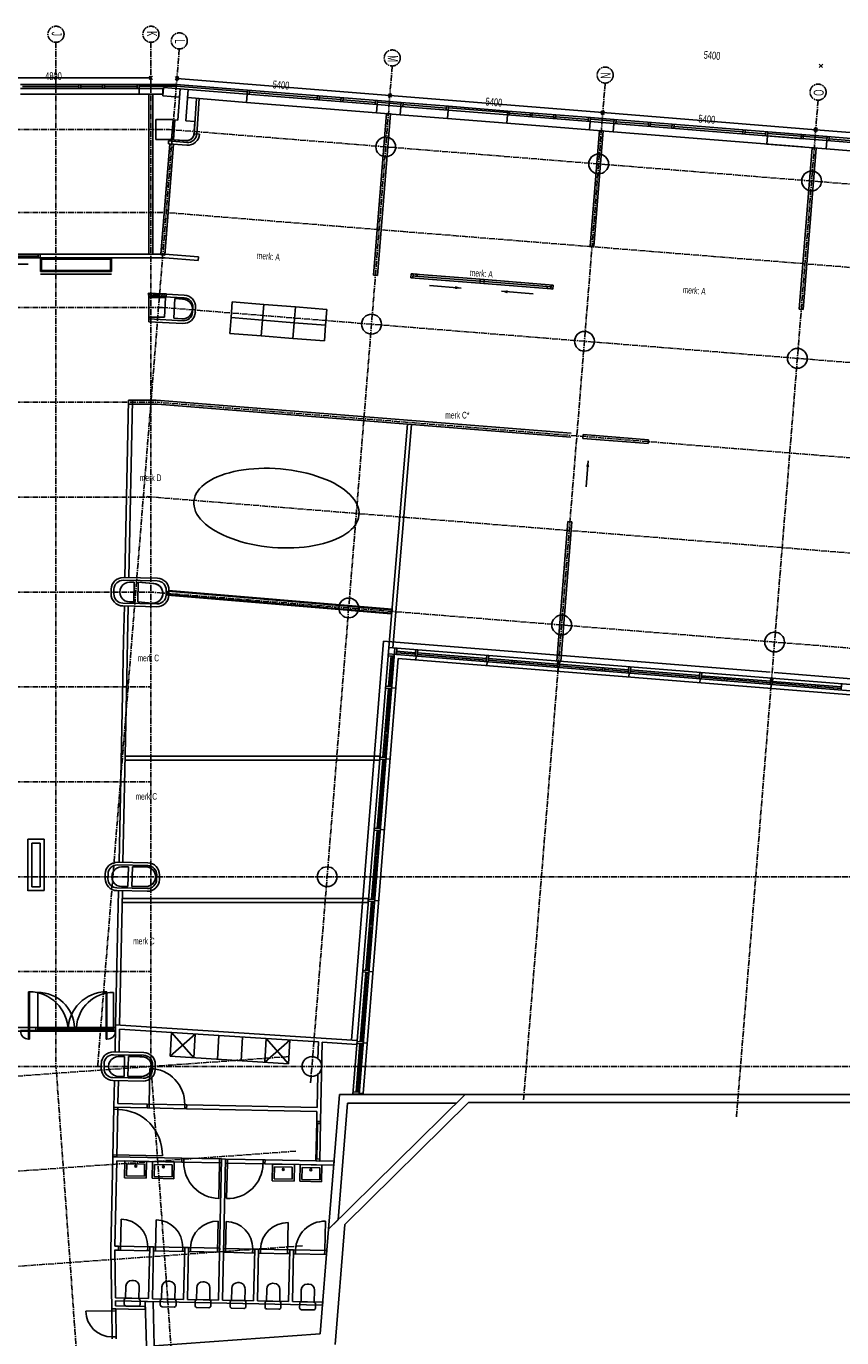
# Model space of a CAD drawing. Header units: millimetres. Extents: x -1696 to 67346, y -51443 to 2612.
# Tile 3 of 4: x 18448 to 39063, y -30562 to 2612. Entities that reach past the tile are written whole.
import ezdxf
from ezdxf.enums import TextEntityAlignment as Align

# ---------------------------------------------------------------- set-up
doc = ezdxf.new("R2010")
doc.units = ezdxf.units.MM
doc.header["$LTSCALE"] = 200
doc.header["$MEASUREMENT"] = 0
doc.linetypes.add('CENTER2', pattern=[1.125, 0.75, -0.125, 0.125, -0.125])
doc.layers.add('bouwkundig', color=8, linetype='CONTINUOUS')
doc.layers.add('stramien', color=1, linetype='CENTER2')
doc.styles.get("Standard").update_dxf_attribs({"font": 'txt', "width": 0.6})

# ---------------------------------------------------------------- blocks, each defined once
blk = doc.blocks.new('A$C08F26B49')
at = {"layer": 'stramien'}
for p, q in [((20895.9, 53649.2), (20895.9, 27742.8)), ((24013, 53480.9), (21947.9, 27742.8)), ((23295.9, 53649.2), (23295.9, 27742.8)), ((23253.4, 52706.8), (23338.3, 52791.6)), ((23253.4, 52791.6), (23338.3, 52706.8)), ((23999.1, 52773.6), (23907.2, 52696.5)), ((23991.7, 52689.1), (23914.6, 52781)), ((29395.7, 53049), (27330.6, 27311)), ((34778.4, 52617.1), (32713.3, 26879.1)), ((29289.9, 52264.6), (29381.8, 52341.8)), ((29381.8, 52341.5), (29289.9, 52264.4)), ((29297.3, 52349.2), (29374.4, 52257.2)), ((29374.4, 52257), (29297.3, 52348.9)), ((40161.1, 52185.3), (38096, 26447.2)), ((34672.6, 51832.5), (34764.5, 51909.6)), ((34764.5, 51909.4), (34672.6, 51832.2)), ((34680, 51917), (34757.1, 51825.1)), ((34757.1, 51824.8), (34680, 51916.8)), ((498.3, 51442.8), (23764.5, 51442.8)), ((68712.3, 47836.4), (23764.5, 51442.8)), ((40055.3, 51400.4), (40147.2, 51477.5)), ((40147.2, 51477.2), (40055.3, 51400.1)), ((40062.7, 51484.9), (40139.8, 51393)), ((40139.8, 51392.7), (40062.7, 51484.6)), ((498.3, 49342.8), (23680.4, 49342.8)), ((68544.4, 45743.1), (23680.4, 49342.8)), ((498.3, 46942.8), (23584.3, 46942.8)), ((68352.4, 43350.8), (23584.2, 46942.8)), ((498.3, 44542.8), (23476.7, 44542.8)), ((68160.4, 40957.6), (23476.7, 44542.8)), ((498.3, 42142.8), (23295.9, 42142.8)), ((67968.4, 38564.4), (23200.2, 42156.4)), ((498.3, 39742.8), (23295.9, 39742.8)), ((67776.6, 36173.9), (23295.9, 39742.8)), ((498.3, 37342.8), (23295.9, 37342.8)), ((498.3, 34942.8), (23295.9, 34942.8)), ((498.3, 32542.8), (68765.7, 32542.8)), ((498.3, 30142.8), (23295.9, 30142.8)), ((26786.9, 27993.4), (1377.8, 26170)), ((498.3, 27742.8), (68380.5, 27742.8)), ((22462, 5917.7), (20895.9, 27742.8)), ((24792.2, 6890.4), (23295.9, 27742.8)), ((26958.7, 25599.5), (1535.3, 23775.1)), ((27130.4, 23205.7), (1692.8, 21380.3))]:
    blk.add_line(p, q, dxfattribs=at)
at = {"layer": 'stramien', "linetype": 'Continuous'}
for p, q in [((23295.9, 52749.2), (18495.9, 52749.2)), ((23953.2, 52735.1), (29335.9, 52303.2)), ((29335.9, 52302.9), (34718.6, 51871.1)), ((34718.5, 51870.8), (40101.2, 51438.9)), ((40101.2, 51438.7), (45483.9, 51006.8))]:
    blk.add_line(p, q, dxfattribs=at)
at = {"layer": 'stramien'}
for centre in [(20895.9, 53852.2), (23295.9, 53852.2), (24013, 53684), (29395.7, 53252.1), (34778.4, 52820.2), (40161.1, 52388.3)]:
    blk.add_circle(centre, 203, dxfattribs=at)
at = {"layer": 'stramien', "width": 0.6}
for s, p in [('J', (20788.6, 53862.1)), ('K', (23193.9, 53863.5)), ('L', (23901.8, 53670.2)), ('M', (29284.5, 53238.3)), ('N', (34667.2, 52806.4)), ('O', (40049.9, 52374.5))]:
    blk.add_text(s, height=254, rotation=270, dxfattribs=at).set_placement(p, align=Align.CENTER)
blk.add_text('4800', height=197.56, dxfattribs=at).set_placement((20621.8, 52891.2), align=Align.TOP_LEFT)
for p in [(26382.7, 52682.6), (31765.3, 52250.5), (37148, 51818.3)]:
    blk.add_text('5400', height=197.56, rotation=355.41273, dxfattribs=at).set_placement(p, align=Align.TOP_LEFT)

msp = doc.modelspace()

# ---------------------------------------------------------------- linework, layer by layer
at = {"layer": 'bouwkundig'}
for p, q in [((38489, 1572), (38581, 1649)), ((38581, 1649), (38489, 1572)), ((38496, 1657), (38574, 1565)), ((38573, 1565), (38496, 1657)), ((21300, 1140), (18300, 1140)), ((21300, 1040), (18300, 1040)), ((18350, 1090), (19775, 1090)), ((19775, 1140), (19775, 1040)), ((19825, 1140), (19825, 1040)), ((19825, 1090), (20375, 1090)), ((20375, 1140), (20375, 1040)), ((20425, 1140), (20425, 1040)), ((20425, 1090), (21250, 1090)), ((21250, 1140), (21250, 1040)), ((21300, 1140), (21300, 1100)), ((21300, 1140), (22239, 1140)), ((21300, 1140), (21300, 1040)), ((21300, 1100), (22238, 1100)), ((21300, 1040), (21900, 1040)), ((21300, 890), (21300, 1040)), ((21914, 1066), (21897, 856)), ((21900, 1040), (21900, 890)), ((22337, 1032), (21914, 1066)), ((24036, 956), (22238, 1100)), ((22239, 1140), (24039, 996)), ((22283, 235), (22337, 1032)), ((22337, 1032), (22283, 235)), ((22337, 1032), (22323, 822)), ((22537, 1016), (22337, 1032)), ((22537, 1016), (22337, 1032)), ((22482, 219), (22537, 1016)), ((22482, 219), (22537, 1016)), ((22537, 1016), (22522, 806)), ((24031, 896), (22537, 1016)), ((24039, 996), (24031, 896)), ((24039, 996), (24036, 956)), ((27329, 732), (24039, 996)), ((21300, 890), (18300, 890)), ((21900, 890), (21300, 890)), ((21550, 890), (21550, -3150)), ((21650, 890), (21550, 890)), ((21550, -3150), (21550, 890)), ((21550, 890), (21650, 890)), ((21650, 890), (21650, -3150)), ((21650, 890), (21650, -3150)), ((21897, 856), (22323, 822)), ((22522, 806), (24014, 687)), ((22690, -111), (22752, 787)), ((22760, -116), (22821, 781)), ((24014, 687), (24031, 896)), ((27304, 423), (24014, 687)), ((27321, 632), (24031, 896)), ((24089, 992), (24081, 892)), ((24085, 942), (25805, 804)), ((25809, 854), (25801, 754)), ((25858, 850), (25850, 750)), ((25854, 800), (26403, 756)), ((26407, 806), (26399, 706)), ((26457, 802), (26449, 702)), ((26453, 752), (27275, 686)), ((27279, 736), (27271, 636)), ((27329, 732), (27321, 632)), ((27326, 692), (27329, 732)), ((27924, 644), (27326, 692)), ((27329, 732), (27927, 684)), ((27927, 684), (27919, 584)), ((27927, 684), (27924, 644)), ((29123, 588), (27927, 684)), ((27977, 680), (27969, 580)), ((27225, -3681), (27553, 403)), ((27321, 632), (27304, 423)), ((27304, 423), (27902, 375)), ((27919, 584), (27321, 632)), ((27653, 395), (27325, -3689)), ((27553, 403), (27653, 395)), ((27902, 375), (27919, 584)), ((29098, 279), (27902, 375)), ((29115, 488), (27919, 584)), ((27973, 630), (29069, 542)), ((29073, 592), (29065, 492)), ((29115, 488), (29098, 279)), ((29098, 279), (29115, 488)), ((29123, 588), (29115, 488)), ((30610, 368), (29115, 488)), ((29115, 488), (30610, 368)), ((29123, 588), (29120, 548)), ((29120, 548), (30615, 428)), ((29123, 588), (30618, 468)), ((30593, 159), (30610, 368)), ((30610, 368), (30593, 159)), ((30618, 468), (30610, 368)), ((32703, 200), (30610, 368)), ((30618, 468), (30615, 428)), ((32711, 300), (30618, 468)), ((30668, 464), (30660, 364)), ((30664, 414), (31187, 372)), ((31191, 422), (31183, 322)), ((31241, 418), (31233, 318)), ((31237, 368), (31785, 324)), ((31789, 374), (31781, 274)), ((31839, 370), (31831, 270)), ((21721, 250), (22158, 250)), ((21721, -250), (21721, 250)), ((21915, 250), (21721, 250)), ((21721, 250), (21721, -250)), ((22056, 250), (21915, 250)), ((22158, 250), (22056, 250)), ((22123, -250), (22158, 250)), ((22174, -258), (22208, 241)), ((22199, 241), (22174, -258)), ((22283, 235), (22199, 241)), ((22283, 235), (22208, 241)), ((22712, 201), (22482, 219)), ((22712, 201), (22482, 219)), ((22689, -127), (22712, 201)), ((22696, -31), (22712, 201)), ((29098, 279), (30593, 159)), ((30593, 159), (29098, 279)), ((32687, -9), (30593, 159)), ((31835, 320), (32658, 254)), ((32662, 304), (32654, 204)), ((32703, 200), (32687, -9)), ((32711, 300), (32703, 200)), ((33302, 152), (32703, 200)), ((32708, 260), (32711, 300)), ((33306, 212), (32708, 260)), ((32711, 300), (33309, 252)), ((33285, -57), (33302, 152)), ((33309, 252), (33301, 152)), ((38086, -232), (33302, 152)), ((33309, 252), (33306, 212)), ((37197, -60), (33310, 252)), ((33359, 248), (33351, 148)), ((34178, 132), (33355, 198)), ((34182, 182), (34174, 82)), ((34232, 178), (34224, 78)), ((34776, 84), (34228, 128)), ((34780, 134), (34772, 34)), ((34830, 130), (34822, 30)), ((36570, -60), (34826, 80)), ((21721, -250), (22123, -250)), ((21721, -250), (22046, -250)), ((22045, -289), (22040, -359)), ((22515, -327), (22045, -289)), ((22046, -250), (22103, -250)), ((22103, -250), (22123, -250)), ((22506, -284), (22174, -258)), ((22174, -258), (22481, -282)), ((22481, -282), (22524, -282)), ((22524, -282), (22584, -263)), ((22584, -263), (22615, -243)), ((22615, -243), (22650, -208)), ((22650, -208), (22683, -148)), ((22683, -148), (22696, -31)), ((22830, -114), (22691, -106)), ((32687, -9), (33285, -57)), ((32936, -29), (32700, -2954)), ((32799, -2962), (33036, -37)), ((33036, -37), (32936, -29)), ((38069, -441), (33285, -57)), ((36574, -10), (36566, -110)), ((36624, -14), (36616, -114)), ((37143, -106), (36620, -64)), ((37147, -56), (37139, -156)), ((37189, -160), (37172, -369)), ((37197, -60), (37189, -160)), ((38684, -280), (37189, -160)), ((37197, -60), (37194, -100)), ((38689, -220), (37194, -100)), ((38692, -180), (37197, -60)), ((38044, -128), (38036, -228)), ((38094, -132), (38086, -232)), ((38684, -280), (38667, -489)), ((38692, -180), (38684, -280)), ((43469, -664), (38684, -280)), ((38692, -180), (38689, -220)), ((43477, -564), (38692, -180)), ((38742, -184), (38734, -284)), ((39560, -300), (38738, -234)), ((21849, -3169), (22074, -362)), ((22074, -362), (21851, -3150)), ((22174, -370), (21949, -3177)), ((22174, -370), (21951, -3150)), ((22510, -397), (22040, -359)), ((22074, -362), (22174, -370)), ((37172, -369), (38667, -489)), ((37991, -4545), (38319, -461)), ((38418, -469), (38091, -4553)), ((38319, -461), (38418, -469)), ((43452, -873), (38667, -489)), ((32700, -2954), (32799, -2962)), ((17572, -3150), (18800, -3150)), ((17572, -3200), (18656, -3200)), ((17572, -3250), (18656, -3250)), ((18656, -3200), (18752, -3200)), ((18656, -3250), (18656, -3200)), ((18656, -3200), (18752, -3200)), ((18656, -3250), (18656, -3200)), ((18752, -3250), (18656, -3250)), ((18752, -3250), (18656, -3250)), ((18752, -3250), (18752, -3150)), ((18752, -3150), (18800, -3150)), ((18752, -3250), (18752, -3150)), ((18752, -3150), (18800, -3150)), ((18752, -3200), (18752, -3250)), ((18752, -3200), (18752, -3250)), ((18800, -3250), (18752, -3250)), ((18800, -3250), (18752, -3250)), ((18800, -3250), (18800, -3150)), ((18800, -3150), (21951, -3150)), ((18800, -3150), (18800, -3250)), ((18800, -3150), (18800, -3250)), ((21957, -3250), (18800, -3250)), ((18806, -3250), (18806, -3593)), ((20604, -3250), (18806, -3250)), ((18836, -3563), (18836, -3280)), ((18836, -3280), (20574, -3280)), ((20574, -3280), (20574, -3563)), ((20604, -3593), (20604, -3250)), ((21650, -3150), (21550, -3150)), ((21949, -3177), (21849, -3169)), ((21951, -3150), (21951, -3149)), ((21951, -3149), (22799, -3217)), ((22791, -3317), (21957, -3250)), ((21957, -3250), (21957, -3250)), ((22799, -3217), (22791, -3317)), ((18500, -3409), (17734, -3409)), ((18806, -3593), (20604, -3593)), ((20574, -3563), (18836, -3563)), ((18806, -3663), (20602, -3663)), ((27325, -3689), (27225, -3681)), ((28172, -3749), (29917, -3889)), ((28174, -3749), (28182, -3649)), ((28224, -3753), (28174, -3749)), ((28182, -3649), (28232, -3653)), ((28232, -3653), (28224, -3753)), ((28228, -3703), (28232, -3653)), ((28328, -3711), (28228, -3703)), ((28232, -3653), (28332, -3661)), ((28278, -3707), (29921, -3839)), ((28282, -3657), (29925, -3789)), ((28332, -3661), (28328, -3711)), ((28645, -3947), (29443, -4011)), ((29917, -3889), (29921, -3839)), ((30017, -3897), (29917, -3889)), ((29921, -3839), (29925, -3789)), ((30021, -3847), (29921, -3839)), ((29921, -3839), (30021, -3847)), ((29925, -3789), (30025, -3797)), ((30021, -3847), (30017, -3897)), ((30017, -3897), (31613, -4025)), ((30025, -3797), (30021, -3847)), ((30021, -3847), (31617, -3975)), ((30025, -3797), (31770, -3937)), ((31613, -4025), (31617, -3975)), ((31613, -4025), (31617, -3975)), ((31617, -3975), (31717, -3983)), ((31617, -3975), (31717, -3983)), ((31713, -4033), (31721, -3933)), ((31713, -4033), (31721, -3933)), ((31721, -3933), (31770, -3937)), ((31721, -3933), (31770, -3937)), ((31770, -3937), (31762, -4037)), ((31770, -3937), (31762, -4037)), ((21529, -4145), (21574, -4139)), ((21549, -4213), (21529, -4145)), ((21530, -4150), (21536, -4144)), ((21543, -4192), (21596, -4139)), ((21606, -4208), (21549, -4213)), ((22444, -4186), (21550, -4142)), ((21550, -4863), (21550, -4142)), ((21550, -4250), (21965, -4250)), ((21644, -4250), (21550, -4250)), ((21550, -4250), (21550, -4750)), ((21574, -4139), (21714, -4144)), ((22440, -4256), (21576, -4213)), ((21580, -4210), (21649, -4141)), ((21739, -4211), (21606, -4208)), ((21636, -4209), (21702, -4143)), ((21785, -4250), (21644, -4250)), ((21690, -4210), (21755, -4146)), ((21714, -4144), (21994, -4158)), ((21864, -4221), (21739, -4211)), ((21744, -4211), (21807, -4148)), ((21965, -4250), (21785, -4250)), ((21795, -4216), (21860, -4151)), ((21846, -4220), (21912, -4153)), ((21988, -4227), (21864, -4221)), ((21898, -4223), (21965, -4156)), ((21965, -4250), (21940, -4750)), ((21940, -4750), (21965, -4250)), ((21951, -4225), (21992, -4184)), ((21994, -4158), (21988, -4227)), ((22204, -4274), (22179, -4773)), ((22398, -4290), (22204, -4274)), ((22429, -4293), (22204, -4275)), ((22463, -4297), (22398, -4290)), ((22525, -4322), (22463, -4297)), ((31264, -4157), (30466, -4093)), ((31713, -4033), (31613, -4025)), ((31713, -4033), (31613, -4025)), ((31717, -3983), (31713, -4033)), ((31717, -3983), (31713, -4033)), ((31762, -4037), (31713, -4033)), ((31762, -4037), (31713, -4033)), ((22583, -4367), (22525, -4322)), ((22625, -4427), (22583, -4367)), ((22620, -4661), (22649, -4577)), ((22647, -4492), (22625, -4427)), ((22649, -4577), (22647, -4492)), ((22659, -4498), (22653, -4617)), ((22728, -4501), (22722, -4621)), ((23624, -4759), (23656, -4360)), ((23656, -4360), (24453, -4424)), ((24453, -4424), (24421, -4823)), ((24421, -4823), (24453, -4424)), ((24453, -4424), (25251, -4488)), ((25219, -4886), (25251, -4488)), ((25251, -4488), (25219, -4886)), ((25251, -4488), (26048, -4552)), ((26048, -4552), (26016, -4950)), ((38091, -4553), (37991, -4545)), ((22411, -4836), (21547, -4792)), ((21550, -4750), (21940, -4750)), ((21550, -4750), (21832, -4750)), ((22408, -4906), (21550, -4863)), ((21832, -4750), (21775, -4750)), ((21775, -4750), (21940, -4750)), ((22179, -4773), (22382, -4789)), ((22389, -4791), (22179, -4774)), ((22382, -4789), (22467, -4781)), ((22467, -4781), (22531, -4754)), ((22531, -4754), (22567, -4727)), ((22567, -4727), (22620, -4661)), ((23592, -5157), (23624, -4759)), ((23624, -4759), (24421, -4823)), ((24421, -4823), (23624, -4759)), ((24421, -4823), (24389, -5221)), ((24389, -5221), (24421, -4823)), ((24421, -4823), (25219, -4886)), ((25219, -4886), (24421, -4823)), ((25187, -5285), (25219, -4886)), ((25219, -4886), (25187, -5285)), ((25219, -4886), (26016, -4950)), ((26016, -4950), (25219, -4886)), ((26016, -4950), (25984, -5349)), ((24389, -5221), (23592, -5157)), ((25187, -5285), (24389, -5221)), ((25984, -5349), (25187, -5285)), ((21036, -6850), (20943, -11333)), ((21034, -6950), (21765, -6950)), ((21036, -6850), (21733, -6850)), ((21136, -6850), (21043, -11333)), ((28193, -7364), (21733, -6850)), ((21765, -6950), (28185, -7461)), ((27613, -13105), (28085, -7453)), ((28185, -7461), (27713, -13114)), ((28085, -7453), (28185, -7461)), ((28185, -7461), (32214, -7781)), ((32221, -7684), (28193, -7364)), ((32529, -7715), (32521, -7812)), ((32521, -7812), (34166, -7944)), ((34174, -7847), (32529, -7715)), ((34166, -7944), (34174, -7847)), ((32599, -9040), (32652, -8381)), ((31859, -13446), (32143, -9914)), ((32242, -9922), (31959, -13454)), ((32143, -9914), (32242, -9922)), ((21761, -11420), (20901, -11403)), ((21762, -11350), (20903, -11333)), ((21055, -11450), (21180, -11450)), ((21170, -11950), (21180, -11450)), ((21270, -11951), (21280, -11450)), ((21280, -11450), (21270, -11951)), ((21670, -11481), (21280, -11450)), ((21646, -11481), (21280, -11450)), ((21711, -11488), (21646, -11481)), ((21774, -11513), (21711, -11488)), ((21831, -11558), (21774, -11513)), ((21874, -11618), (21831, -11558)), ((20594, -11746), (20596, -11626)), ((20664, -11748), (20666, -11628)), ((21779, -11945), (21816, -11918)), ((21816, -11918), (21869, -11852)), ((21869, -11852), (21897, -11768)), ((21896, -11683), (21874, -11618)), ((21897, -11768), (21896, -11683)), ((21984, -11775), (21986, -11655)), ((22018, -11777), (22026, -11678)), ((27670, -12250), (22018, -11777)), ((22026, -11678), (27678, -12150)), ((22033, -11764), (22041, -11664)), ((27686, -12236), (22033, -11764)), ((22041, -11664), (27694, -12136)), ((22054, -11777), (22056, -11657)), ((21747, -12070), (20888, -12052)), ((21749, -12000), (20889, -11982)), ((20928, -12053), (20910, -12913)), ((21028, -12056), (21010, -12913)), ((21055, -11950), (21170, -11950)), ((21630, -11980), (21270, -11951)), ((21270, -11951), (21630, -11980)), ((21630, -11980), (21715, -11972)), ((21715, -11972), (21779, -11945)), ((27678, -12150), (27670, -12250)), ((27694, -12136), (27686, -12236)), ((20910, -12913), (20890, -13863)), ((21010, -12913), (20990, -13863)), ((27475, -12944), (26666, -23032)), ((27613, -13105), (26706, -24408)), ((27767, -13118), (26862, -24408)), ((37254, -13728), (27475, -12944)), ((60196, -15875), (27601, -13260)), ((27613, -13105), (60208, -15721)), ((27713, -13114), (27613, -13105)), ((27817, -13122), (27805, -13276)), ((28287, -13275), (27808, -13236)), ((28290, -13235), (27811, -13197)), ((28296, -13160), (28283, -13315)), ((28346, -13164), (28333, -13319)), ((30084, -13379), (28340, -13239)), ((27847, -13380), (26964, -24383)), ((27597, -13310), (27751, -13322)), ((27671, -13316), (27609, -14089)), ((27711, -13319), (27649, -14092)), ((60163, -15973), (27847, -13380)), ((28308, -13317), (28300, -13416)), ((30081, -13419), (28336, -13279)), ((30090, -13304), (30078, -13459)), ((30103, -13461), (30095, -13560)), ((30140, -13308), (30127, -13463)), ((30729, -13471), (30131, -13423)), ((31878, -13523), (30134, -13383)), ((30732, -13431), (30726, -13511)), ((30782, -13435), (30775, -13515)), ((31875, -13563), (30779, -13475)), ((31959, -13454), (31859, -13446)), ((31884, -13448), (31872, -13603)), ((31934, -13452), (31922, -13607)), ((33021, -13655), (31925, -13567)), ((33672, -13667), (31928, -13527)), ((33678, -13592), (33666, -13747)), ((33728, -13596), (33716, -13751)), ((20890, -13863), (20793, -18535)), ((20990, -13863), (20893, -18537)), ((31897, -13605), (31889, -13704)), ((33025, -13615), (33018, -13695)), ((33074, -13619), (33068, -13699)), ((33669, -13707), (33071, -13659)), ((33691, -13749), (33683, -13848)), ((35464, -13851), (33719, -13711)), ((35467, -13811), (33722, -13671)), ((35473, -13736), (35460, -13891)), ((35485, -13893), (35477, -13992)), ((35523, -13740), (35510, -13895)), ((36111, -13903), (35513, -13855)), ((37261, -13955), (35517, -13815)), ((36115, -13863), (36108, -13943)), ((36164, -13867), (36158, -13947)), ((37258, -13995), (36161, -13907)), ((37342, -13886), (37242, -13878)), ((37267, -13880), (37255, -14035)), ((37317, -13884), (37304, -14038)), ((48019, -14592), (37354, -13736)), ((27605, -14139), (27465, -15884)), ((27685, -14146), (27531, -14133)), ((27689, -14096), (27534, -14083)), ((27645, -14142), (27557, -15239)), ((27787, -14129), (27687, -14121)), ((37279, -14037), (37271, -14136)), ((38404, -14087), (37308, -13999)), ((39055, -14099), (37311, -13959)), ((38407, -14047), (38401, -14126)), ((38457, -14051), (38451, -14130)), ((39052, -14139), (38454, -14091)), ((39061, -14024), (39049, -14178)), ((27597, -15242), (27517, -15236)), ((27553, -15289), (27505, -15887)), ((27593, -15292), (27513, -15285)), ((27387, -15853), (20948, -15853)), ((20948, -15853), (20948, -15953)), ((27387, -15953), (27387, -15853)), ((27545, -15890), (27391, -15878)), ((27643, -15923), (27543, -15915)), ((20948, -15953), (27387, -15953)), ((27461, -15933), (27321, -17678)), ((27501, -15937), (27361, -17681)), ((27541, -15940), (27387, -15927)), ((27317, -17728), (27177, -19472)), ((27397, -17734), (27243, -17722)), ((27401, -17684), (27247, -17672)), ((27357, -17731), (27309, -18329)), ((27499, -17717), (27399, -17709)), ((18490, -17951), (18900, -17952)), ((18490, -17951), (18490, -19261)), ((18590, -18052), (18590, -19152)), ((18590, -18052), (18800, -18052)), ((18800, -18052), (18800, -18327)), ((18900, -17952), (18900, -18327)), ((18800, -19077), (18800, -18327)), ((18900, -18327), (18900, -19077)), ((21522, -18548), (20753, -18532)), ((27305, -18379), (27217, -19475)), ((27345, -18382), (27265, -18375)), ((27349, -18332), (27269, -18326)), ((20444, -18946), (20446, -18826)), ((20514, -18947), (20516, -18827)), ((21521, -18618), (20751, -18602)), ((20855, -18650), (21030, -18650)), ((21020, -19150), (21030, -18650)), ((21120, -19150), (21130, -18650)), ((21130, -18650), (21120, -19150)), ((21130, -18650), (21470, -18650)), ((21300, -18650), (21130, -18650)), ((21419, -18653), (21300, -18650)), ((21509, -18653), (21419, -18653)), ((21589, -18680), (21509, -18653)), ((21656, -18733), (21589, -18680)), ((21691, -18783), (21656, -18733)), ((21717, -18863), (21691, -18783)), ((21719, -18923), (21717, -18863)), ((21744, -18973), (21746, -18853)), ((21814, -18974), (21816, -18854)), ((18590, -19152), (18800, -19152)), ((18800, -19077), (18800, -19152)), ((18900, -19077), (18900, -19252)), ((21509, -19198), (20739, -19182)), ((20855, -19150), (21020, -19150)), ((21120, -19150), (21509, -19147)), ((21120, -19150), (21470, -19150)), ((21509, -19147), (21600, -19114)), ((21600, -19114), (21660, -19063)), ((21660, -19063), (21696, -19007)), ((21696, -19007), (21719, -18923)), ((18490, -19251), (18900, -19252)), ((20778, -19254), (20707, -22650)), ((21507, -19268), (20738, -19252)), ((20878, -19256), (20807, -22652)), ((27094, -19453), (20873, -19453)), ((20873, -19453), (20873, -19553)), ((20873, -19553), (27094, -19553)), ((27173, -19522), (27033, -21266)), ((27094, -19553), (27094, -19453)), ((27253, -19528), (27099, -19516)), ((27257, -19478), (27103, -19466)), ((27213, -19525), (27165, -20123)), ((27355, -19511), (27255, -19503)), ((27161, -20173), (27073, -21269)), ((27201, -20176), (27121, -20170)), ((27205, -20126), (27125, -20120)), ((27029, -21316), (26888, -23073)), ((27069, -21319), (26928, -23076)), ((27109, -21322), (26955, -21310)), ((27113, -21273), (26959, -21260)), ((27211, -21306), (27111, -21298)), ((18526, -21811), (18506, -21811)), ((18506, -21811), (18506, -23006)), ((18526, -23006), (18526, -21811)), ((18737, -22710), (18737, -21825)), ((20489, -21811), (20469, -21811)), ((20469, -21811), (20469, -23006)), ((20489, -23006), (20489, -21811)), ((20654, -22710), (20654, -21825)), ((13800, -22710), (20706, -22710)), ((13800, -22810), (20704, -22810)), ((19502, -22786), (18306, -22786)), ((18306, -22806), (19502, -22806)), ((18687, -22710), (18687, -22810)), ((18737, -22710), (18737, -22810)), ((18737, -22710), (18737, -22810)), ((18737, -22760), (19673, -22760)), ((19502, -22806), (19502, -22786)), ((20707, -22786), (19512, -22786)), ((19512, -22786), (19512, -22806)), ((19512, -22806), (20707, -22806)), ((19673, -22710), (19673, -22810)), ((19718, -22710), (19718, -22810)), ((20654, -22760), (19718, -22760)), ((20654, -22710), (20654, -22810)), ((20654, -22710), (20654, -22810)), ((20693, -23333), (20707, -22650)), ((20693, -23333), (20707, -22650)), ((20704, -22710), (20704, -22810)), ((26816, -23042), (20707, -22650)), ((26816, -23042), (20707, -22650)), ((20707, -22806), (20707, -22786)), ((20793, -23335), (20805, -22756)), ((20805, -22756), (25832, -23079)), ((25832, -23079), (20805, -22756)), ((22121, -22841), (22083, -23440)), ((22083, -23440), (22720, -22879)), ((22681, -23478), (22121, -22841)), ((22720, -22879), (22681, -23478)), ((18506, -23006), (18526, -23006)), ((20469, -23006), (20489, -23006)), ((23319, -22918), (23280, -23517)), ((23917, -22956), (23879, -23555)), ((24516, -22995), (24478, -23593)), ((24478, -23593), (25115, -23033)), ((24516, -22995), (25076, -23632)), ((25115, -23033), (25076, -23632)), ((25823, -23503), (25832, -23079)), ((25890, -25092), (25932, -23086)), ((26809, -23142), (25932, -23086)), ((26884, -23123), (26786, -24344)), ((26904, -23124), (26806, -24345)), ((26816, -23042), (26809, -23142)), ((26810, -23117), (26964, -23129)), ((26814, -23067), (26968, -23079)), ((26924, -23126), (26826, -24347)), ((26944, -23128), (26846, -24348)), ((26966, -23104), (27066, -23112)), ((21416, -23418), (20651, -23402)), ((21417, -23348), (20653, -23332)), ((20775, -23450), (20930, -23450)), ((20920, -23950), (20930, -23450)), ((21020, -23950), (21030, -23450)), ((21030, -23450), (21020, -23950)), ((21030, -23450), (21370, -23450)), ((21200, -23450), (21030, -23450)), ((21319, -23453), (21200, -23450)), ((21409, -23453), (21319, -23453)), ((21489, -23480), (21409, -23453)), ((21556, -23533), (21489, -23480)), ((21591, -23583), (21556, -23533)), ((22083, -23440), (25076, -23632)), ((20344, -23746), (20346, -23626)), ((20414, -23747), (20416, -23627)), ((21500, -23914), (21560, -23863)), ((21574, -23751), (21555, -24651)), ((21560, -23863), (21596, -23807)), ((21617, -23663), (21591, -23583)), ((21596, -23807), (21619, -23723)), ((21619, -23723), (21617, -23663)), ((21639, -23773), (21641, -23653)), ((21709, -23774), (21711, -23654)), ((21402, -24068), (20638, -24052)), ((21404, -23998), (20639, -23982)), ((20664, -24733), (20678, -24053)), ((20766, -24635), (20778, -24055)), ((20775, -23950), (20920, -23950)), ((21020, -23950), (21409, -23947)), ((21020, -23950), (21370, -23950)), ((21409, -23947), (21500, -23914)), ((25798, -24740), (25815, -23903)), ((29543, -24408), (26091, -27819)), ((26365, -24408), (26091, -27819)), ((26365, -24408), (29543, -24408)), ((26709, -24388), (26862, -24400)), ((26713, -24338), (26866, -24350)), ((26864, -24375), (26964, -24383)), ((29543, -24408), (29321, -24628)), ((29543, -24408), (48775, -24408)), ((20664, -24733), (20638, -25982)), ((20763, -24785), (20663, -24783)), ((21503, -24750), (20664, -24733)), ((20764, -24735), (20664, -24733)), ((20738, -25984), (20764, -24735)), ((21506, -24650), (20766, -24635)), ((21503, -24750), (21506, -24650)), ((21506, -24650), (21503, -24750)), ((21503, -24750), (22503, -24771)), ((21506, -24650), (22505, -24671)), ((21555, -24651), (21553, -24751)), ((22455, -24670), (22453, -24770)), ((22503, -24771), (22505, -24671)), ((22505, -24671), (22503, -24771)), ((25796, -24840), (22503, -24771)), ((25798, -24740), (22505, -24671)), ((25790, -25090), (25796, -24840)), ((26568, -24628), (26331, -27582)), ((29626, -24608), (26503, -27694)), ((26568, -24628), (29321, -24628)), ((29626, -24608), (48573, -24608)), ((25770, -26089), (25790, -25090)), ((25789, -25140), (25889, -25142)), ((25790, -25090), (25890, -25092)), ((25790, -25090), (25890, -25092)), ((25791, -26040), (25809, -25140)), ((25870, -26091), (25890, -25092)), ((20588, -28342), (20638, -25982)), ((22385, -26019), (20638, -25982)), ((20638, -25982), (20738, -25984)), ((20639, -25932), (21888, -25958)), ((20690, -28244), (20735, -26084)), ((22383, -26119), (20735, -26084)), ((20933, -26513), (20942, -26089)), ((20942, -26089), (21492, -26100)), ((20984, -26464), (20991, -26162)), ((20991, -26162), (21441, -26171)), ((21441, -26171), (21434, -26473)), ((21492, -26100), (21483, -26524)), ((21632, -26528), (21641, -26103)), ((21641, -26103), (22191, -26115)), ((21683, -26479), (21689, -26176)), ((21689, -26176), (22139, -26185)), ((22139, -26185), (22133, -26488)), ((22191, -26115), (22182, -26539)), ((22385, -26019), (22383, -26119)), ((22383, -26119), (22385, -26019)), ((23383, -26140), (22383, -26119)), ((23385, -26040), (22385, -26019)), ((22433, -26120), (22435, -26020)), ((23385, -26040), (23311, -29609)), ((23314, -27038), (23333, -26139)), ((23333, -26139), (23335, -26039)), ((23383, -26140), (23385, -26040)), ((23485, -26042), (23385, -26040)), ((23485, -26042), (23411, -29611)), ((23483, -26142), (23485, -26042)), ((23483, -26142), (24483, -26163)), ((23485, -26042), (24485, -26063)), ((23514, -27043), (23533, -26143)), ((23533, -26143), (23535, -26043)), ((24433, -26162), (24435, -26062)), ((24485, -26063), (24483, -26163)), ((24483, -26163), (24485, -26063)), ((26221, -26199), (24483, -26163)), ((26229, -26099), (24485, -26063)), ((24676, -26167), (24667, -26591)), ((25226, -26178), (24676, -26167)), ((25217, -26602), (25226, -26178)), ((25374, -26181), (25365, -26605)), ((25924, -26193), (25374, -26181)), ((25770, -26089), (25870, -26091)), ((25771, -26039), (25871, -26041)), ((25915, -26617), (25924, -26193)), ((26229, -26099), (26221, -26199)), ((21483, -26524), (20933, -26513)), ((21434, -26473), (20984, -26464)), ((22182, -26539), (21632, -26528)), ((22133, -26488), (21683, -26479)), ((24724, -26239), (24718, -26542)), ((25174, -26249), (24724, -26239)), ((25168, -26551), (25174, -26249)), ((25423, -26254), (25416, -26556)), ((25873, -26263), (25423, -26254)), ((25866, -26566), (25873, -26263)), ((24667, -26591), (25217, -26602)), ((24718, -26542), (25168, -26551)), ((25365, -26605), (25915, -26617)), ((25416, -26556), (25866, -26566)), ((20832, -28347), (20848, -27562)), ((21717, -28365), (21733, -27581)), ((23286, -28398), (23302, -27613)), ((23486, -28402), (23502, -27618)), ((25056, -28435), (25072, -27650)), ((26091, -27819), (25879, -30461)), ((26014, -27614), (25998, -28355)), ((26331, -27582), (26091, -27819)), ((26503, -27694), (26259, -30735)), ((20609, -29828), (20588, -28342)), ((20705, -29555), (20688, -28342)), ((20782, -28346), (20688, -28344)), ((20784, -28246), (20690, -28244)), ((20784, -28246), (20782, -28346)), ((20784, -28246), (20782, -28346)), ((21567, -28362), (20782, -28346)), ((20784, -28246), (21569, -28262)), ((21519, -28261), (21517, -28361)), ((21569, -28262), (21541, -29572)), ((21569, -28262), (21567, -28362)), ((21669, -28264), (21569, -28262)), ((21669, -28264), (21641, -29574)), ((21669, -28264), (21667, -28364)), ((22451, -28381), (21667, -28364)), ((21669, -28264), (22453, -28281)), ((22403, -28280), (22401, -28380)), ((22453, -28281), (22426, -29590)), ((22453, -28281), (22451, -28381)), ((22553, -28283), (22453, -28281)), ((22553, -28283), (22526, -29593)), ((22553, -28283), (22551, -28383)), ((22551, -28383), (23336, -28399)), ((23338, -28299), (22553, -28283)), ((22603, -28284), (22601, -28384)), ((23336, -28399), (23338, -28299)), ((23436, -28401), (23438, -28301)), ((24221, -28418), (23436, -28401)), ((23438, -28301), (24223, -28318)), ((24173, -28317), (24171, -28417)), ((24223, -28318), (24196, -29627)), ((24223, -28318), (24221, -28418)), ((24323, -28320), (24223, -28318)), ((24323, -28320), (24296, -29629)), ((24323, -28320), (24321, -28420)), ((24321, -28420), (25106, -28436)), ((25108, -28336), (24323, -28320)), ((24373, -28321), (24371, -28421)), ((25108, -28336), (25080, -29646)), ((25106, -28436), (25108, -28336)), ((25208, -28338), (25108, -28336)), ((25208, -28338), (25180, -29648)), ((25208, -28338), (25206, -28438)), ((26040, -28455), (25206, -28438)), ((26048, -28356), (25208, -28338)), ((25258, -28339), (25256, -28439)), ((25998, -28355), (25990, -28454)), ((26048, -28356), (26040, -28455)), ((21155, -29112), (21119, -29111)), ((22066, -29131), (22030, -29130)), ((22946, -29149), (22910, -29148)), ((23831, -29167), (23795, -29167)), ((24715, -29186), (24679, -29185)), ((20966, -29258), (20960, -29563)), ((21296, -29570), (21302, -29265)), ((21877, -29277), (21870, -29582)), ((22206, -29589), (22213, -29284)), ((22757, -29295), (22750, -29601)), ((23086, -29608), (23093, -29302)), ((23642, -29314), (23635, -29619)), ((23971, -29626), (23978, -29321)), ((24526, -29332), (24520, -29637)), ((24856, -29644), (24862, -29339)), ((25400, -29350), (25394, -29656)), ((25589, -29204), (25553, -29203)), ((25730, -29663), (25736, -29357)), ((21458, -29845), (20609, -29828)), ((20609, -29828), (20620, -30588)), ((20609, -29828), (20709, -29830)), ((20709, -29830), (20609, -29831)), ((21541, -29572), (20705, -29555)), ((25937, -29739), (20706, -29630)), ((20708, -29755), (20706, -29630)), ((21456, -29770), (20708, -29755)), ((20709, -29830), (20720, -30586)), ((20925, -29709), (20927, -29609)), ((21274, -29766), (20974, -29760)), ((20978, -29560), (21278, -29567)), ((21327, -29618), (21325, -29718)), ((21484, -30776), (21452, -29645)), ((21653, -29649), (21452, -29645)), ((21456, -29770), (21458, -29845)), ((22426, -29590), (21641, -29574)), ((21684, -30762), (21653, -29649)), ((21835, -29728), (21837, -29628)), ((22184, -29785), (21884, -29779)), ((21888, -29579), (22188, -29585)), ((22237, -29637), (22235, -29736)), ((23311, -29609), (22526, -29593)), ((22715, -29747), (22718, -29647)), ((23064, -29804), (22764, -29798)), ((22769, -29598), (23068, -29604)), ((23117, -29655), (23115, -29755)), ((24196, -29627), (23411, -29611)), ((23600, -29765), (23602, -29665)), ((23949, -29822), (23649, -29816)), ((23653, -29616), (23953, -29622)), ((24002, -29673), (24000, -29773)), ((25080, -29646), (24296, -29629)), ((24485, -29783), (24487, -29683)), ((24834, -29841), (24534, -29834)), ((24538, -29634), (24838, -29641)), ((24887, -29692), (24885, -29792)), ((25943, -29664), (25180, -29648)), ((25359, -29802), (25361, -29702)), ((25708, -29859), (25408, -29853)), ((25412, -29653), (25712, -29659)), ((25761, -29710), (25759, -29810)), ((25943, -29664), (25937, -29739)), ((20710, -29880), (19953, -29890)), ((25879, -30461), (21684, -30762)), ((20619, -30538), (20719, -30536))]:
    msp.add_line(p, q, dxfattribs=at)
for centre, radius in [((27536, -439), 250), ((32918, -871), 250), ((38301, -1302), 250), ((27176, -4924), 250), ((32559, -5356), 250), ((37941, -5788), 250), ((26600, -12101), 250), ((31983, -12533), 250), ((37365, -12965), 250), ((26055, -18900), 250), ((25669, -23700), 250), ((21216, -26225), 24.3), ((21914, -26239), 24.3), ((24946, -26303), 24.3), ((25645, -26317), 24.3)]:
    msp.add_circle(centre, radius, dxfattribs=at)
for centre, radius, start, end in [((22531, -97), 300, 264.7409, 356.7537), ((22492, -82), 202, 274.1631, 347.3333), ((22531, -97), 230, 264.6468, 356.85), ((38301, -1302), 250, 73.8761, 96.9499), ((38301, -1302), 250, 253.8761, 276.9499), ((22401, -4541), 250, 267.1376, 87.1376), ((22401, -4541), 250, 267.1376, 87.1376), ((22429, -4486), 230, 357.1364, 87.1364), ((22429, -4486), 300, 357.1378, 87.1378), ((22423, -4606), 300, 267.1379, 357.1379), ((22423, -4606), 230, 267.1364, 357.1364), ((37941, -5788), 250, 73.8761, 96.9499), ((20896, -11632), 300, 88.8062, 178.8062), ((20896, -11632), 230, 88.8067, 178.8067), ((21060, -11700), 250, 88.8061, 271.1939), ((21650, -11730), 250, 265.4137, 85.4137), ((21756, -11650), 230, 358.8067, 88.8067), ((21756, -11650), 300, 358.8062, 88.8062), ((20894, -11752), 300, 178.8062, 268.8062), ((20894, -11752), 230, 178.8067, 268.8067), ((21754, -11770), 300, 268.8062, 358.8062), ((21754, -11770), 230, 268.8066, 358.8066), ((37365, -12965), 250, 73.8761, 96.9499), ((37365, -12965), 250, 253.8761, 276.9499), ((20746, -18832), 300, 88.8062, 178.8062), ((21516, -18848), 300, 358.8062, 88.8062), ((20746, -18832), 230, 88.8067, 178.8067), ((20860, -18900), 250, 88.8061, 271.1939), ((21470, -18900), 250, 270, 90), ((21516, -18848), 230, 358.8067, 88.8067), ((20744, -18952), 300, 178.8062, 268.8062), ((20744, -18952), 230, 178.8067, 268.8067), ((21514, -18968), 300, 268.8062, 358.8062), ((21514, -18968), 230, 268.8066, 358.8066), ((18526, -22786), 975, 0, 90), ((18737, -22760), 935, 3.0643, 90), ((20482, -22786), 975, 90, 180), ((20654, -22760), 935, 90, 176.9357), ((18506, -22806), 201, 180, 270), ((20502, -22806), 201, 270, 0), ((20646, -23632), 300, 88.8062, 178.8062), ((20646, -23632), 230, 88.8067, 178.8067), ((20780, -23700), 250, 88.8061, 271.1939), ((21370, -23700), 250, 270, 90), ((21411, -23648), 230, 358.8066, 88.8066), ((21411, -23648), 300, 358.8062, 88.8062), ((25669, -23700), 250, 305.6616, 51.9516), ((20644, -23752), 300, 178.8062, 268.8062), ((20644, -23752), 230, 178.8067, 268.8067), ((21409, -23768), 300, 268.8062, 358.8062), ((21409, -23768), 230, 268.8066, 358.8066), ((21555, -24651), 900, 358.8065, 88.8065), ((20739, -25934), 1150, 358.8067, 88.8067), ((23333, -26139), 900, 178.8065, 268.8065), ((23533, -26143), 900, 268.8065, 358.8065), ((20834, -28247), 685, 358.8062, 88.8062), ((21719, -28265), 685, 358.8062, 88.8062), ((23288, -28298), 685, 88.8062, 178.8062), ((23488, -28302), 685, 358.8062, 88.8062), ((25058, -28335), 685, 88.8062, 178.8062), ((25998, -28355), 741, 88.8064, 178.8064), ((21116, -29261), 150, 88.8065, 178.8065), ((21152, -29262), 150, 358.8065, 88.8065), ((22027, -29280), 150, 88.8065, 178.8065), ((22063, -29281), 150, 358.8065, 88.8065), ((22907, -29298), 150, 88.8065, 178.8065), ((22943, -29299), 150, 358.8065, 88.8065), ((23791, -29317), 150, 88.8065, 178.8065), ((23828, -29317), 150, 358.8065, 88.8065), ((24676, -29335), 150, 88.8065, 178.8065), ((24712, -29336), 150, 358.8065, 88.8065), ((25550, -29353), 150, 88.8065, 178.8065), ((25586, -29354), 150, 358.8065, 88.8065), ((20975, -29710), 50, 178.8065, 268.8065), ((20977, -29610), 50, 88.8065, 178.8065), ((21275, -29716), 50, 268.8065, 358.8065), ((21277, -29617), 50, 358.8065, 88.8065), ((21885, -29729), 50, 178.8065, 268.8065), ((21887, -29629), 50, 88.8065, 178.8065), ((22185, -29735), 50, 268.8065, 358.8065), ((22187, -29635), 50, 358.8065, 88.8065), ((22765, -29748), 50, 178.8065, 268.8065), ((22767, -29648), 50, 88.8065, 178.8065), ((23065, -29754), 50, 268.8065, 358.8065), ((23067, -29654), 50, 358.8065, 88.8065), ((23650, -29766), 50, 178.8065, 268.8065), ((23652, -29666), 50, 88.8065, 178.8065), ((23950, -29772), 50, 268.8065, 358.8065), ((23952, -29672), 50, 358.8065, 88.8065), ((24535, -29784), 50, 178.8065, 268.8065), ((24537, -29684), 50, 88.8065, 178.8065), ((24835, -29791), 50, 268.8065, 358.8065), ((24837, -29691), 50, 358.8065, 88.8065), ((25409, -29803), 50, 178.8065, 268.8065), ((25411, -29703), 50, 88.8065, 178.8065), ((25709, -29809), 50, 268.8065, 358.8065), ((25711, -29709), 50, 358.8065, 88.8065), ((20610, -29881), 657, 180.7992, 270.7992)]:
    msp.add_arc(centre, radius, start, end, dxfattribs=at)
for points, knots in [([(26631, -9235), (26461, -9066), (26219, -8923), (25905, -8807), (25591, -8690), (25248, -8616), (24875, -8584), (24503, -8553), (24150, -8567), (23819, -8628)], [0, 0, 0, 0, 1, 1, 1, 2, 2, 2, 3, 3, 3, 3]), ([(23819, -8628), (23487, -8689), (23220, -8789), (23017, -8926), (22815, -9064), (22705, -9221), (22687, -9398)], [3, 3, 3, 3, 4, 4, 4, 5, 5, 5, 5]), ([(22915, -9918), (23086, -10088), (23328, -10230), (23641, -10347), (23955, -10463), (24298, -10537), (24671, -10569), (25043, -10601), (25396, -10586), (25728, -10525)], [6, 6, 6, 6, 7, 7, 7, 8, 8, 8, 9, 9, 9, 9])]:
    msp.add_open_spline(points, degree=3, knots=knots, dxfattribs=at)
for points in [[(26859, -9755), (26878, -9578), (26802, -9404), (26631, -9235)], [(22687, -9398), (22668, -9575), (22745, -9749), (22915, -9918)], [(26529, -10227), (26731, -10090), (26841, -9932), (26859, -9755)], [(25728, -10525), (26059, -10464), (26327, -10365), (26529, -10227)]]:
    msp.add_open_spline(points, degree=3, dxfattribs=at)
for points in [[(29443, -4011), (29290, -4038), (29297, -3958)], [(30466, -4093), (30619, -4066), (30612, -4146)], [(32652, -8381), (32679, -8534), (32599, -8527)]]:
    msp.add_solid(points, dxfattribs=at)

# ---------------------------------------------------------------- block references
at = {"layer": 'stramien'}
msp.add_blockref('A$C08F26B49', (-1696, -51443), dxfattribs=at)

# ---------------------------------------------------------------- texts
at = {"layer": 'bouwkundig', "width": 0.6}
for s, height, rotation, p in [('5400', 197.6, 355.4127, (35582, 1990)), ('merk: A', 169.3, 355.41, (24284, -3101)), ('merk: A', 169.3, 355.41, (29667, -3533)), ('merk: A', 169.3, 355.41, (35049, -3965))]:
    msp.add_text(s, height=height, rotation=rotation, dxfattribs=at).set_placement(p, align=Align.TOP_LEFT)
for s, p in [('merk C*', (29039, -7141)), ('merk D', (21319, -8723)), ('merk C', (21259, -13283)), ('merk C', (21209, -16783)), ('merk C', (21149, -20443))]:
    msp.add_text(s, height=169.3, dxfattribs=at).set_placement(p, align=Align.TOP_LEFT)

doc.saveas('drawing.dxf')
